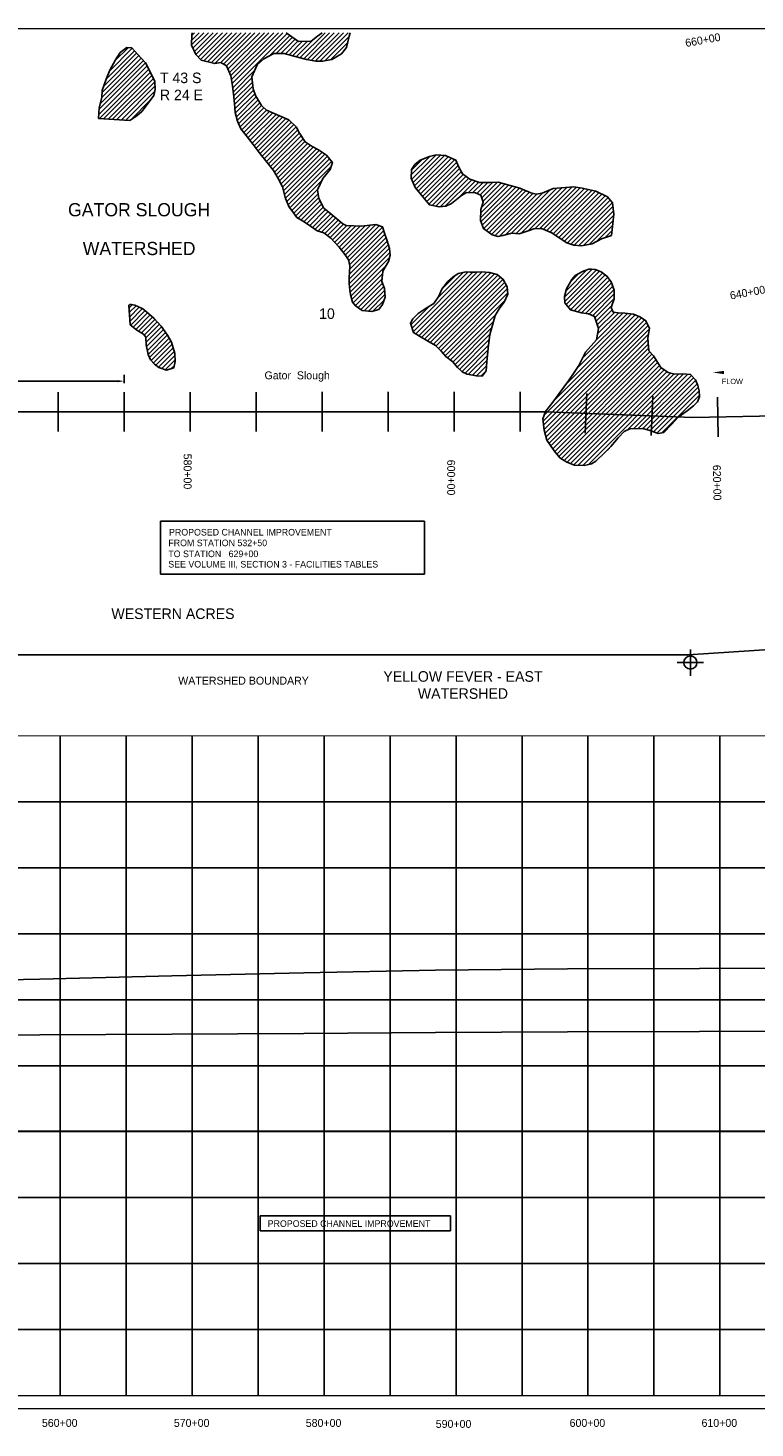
# Model space of a CAD drawing. Extents: x 198847 to 214857, y 869851 to 880567.
# Tile 2 of 3: x 203982 to 209493, y 869956 to 880567. Entities that reach past the tile are written whole.
import ezdxf
from ezdxf.enums import TextEntityAlignment as Align

# ---------------------------------------------------------------- set-up
doc = ezdxf.new("R2010")
doc.units = 0
doc.header["$LTSCALE"] = 800
doc.header["$PDMODE"] = 34
doc.header["$PDSIZE"] = 100
doc.linetypes.add('DASHED', pattern=[0])
doc.linetypes.add('STREAM', pattern=[0])
doc.layers.get('0').update_dxf_attribs({"linetype": 'CONTINUOUS'})
for name, color, linetype in [('BORDER', 1, 'CONTINUOUS'), ('GRID', 2, 'CONTINUOUS'), ('PROPOSED', 7, 'CONTINUOUS'), ('SEC', 2, 'CONTINUOUS'), ('STATIONS', 7, 'CONTINUOUS'), ('TEXT', 7, 'CONTINUOUS'), ('TRUNKS', 5, 'STREAM'), ('WETDBA', 12, 'CONTINUOUS'), ('WETFILL', 8, 'CONTINUOUS'), ('WSHEDS', 3, 'CONTINUOUS')]:
    doc.layers.add(name, color=color, linetype=linetype)
doc.dimstyles.get("Standard").update_dxf_attribs({"dimtxt": 2.5, "dimasz": 2.5, "dimexe": 1.25, "dimexo": 0.625, "dimtad": 1, "dimcen": 2.5, "dimazin": 3, "dimtfac": 1, "dimtmove": 0, "dimatfit": 3})

# ---------------------------------------------------------------- blocks, each defined once
blk = doc.blocks.new('FLARROW')
at = {"color": 0}
blk.add_lwpolyline([(-0.28, 0.019, 0, 0.05, 0), (-0.112, 0.019, 0, 0, -0.087559), (-0.012, 0.001, 0, 0, 0.245722), (0.075, 0.013, 0, 0, -0.309425), (0.212, 0.015, 0, 0, 0), (0.278, 0.013, 0, 0, 0)], format="xyseb", dxfattribs=at)
blk.add_text('FLOW', height=0.08, dxfattribs=at).set_placement((0.015, -0.157), align=Align.CENTER)
blk = doc.blocks.new('*X')
at = {"color": 0}
for p, q in [((200136, 879949), (200718, 880531)), ((200140, 879917), (200754, 880531)), ((200144, 879992), (200683, 880531)), ((200174, 879916), (200789, 880531)), ((200209, 879916), (200824, 880531)), ((200220, 880104), (200647, 880531)), ((200244, 879915), (200860, 880531)), ((200291, 880209), (200612, 880531)), ((200327, 880281), (200577, 880531)), ((200346, 880335), (200541, 880531)), ((200362, 880387), (200506, 880531)), ((200380, 880440), (200471, 880531)), ((200523, 879982), (201072, 880531)), ((200528, 879952), (201107, 880531)), ((200532, 879920), (201142, 880531)), ((200558, 879911), (201178, 880531)), ((200593, 879910), (201213, 880531)), ((200628, 879910), (201249, 880531)), ((200662, 879909), (201284, 880531)), ((200697, 879909), (201319, 880531)), ((200732, 879908), (201355, 880531)), ((200767, 879908), (201390, 880531)), ((200802, 879907), (201425, 880531)), ((200805, 880441), (200895, 880531)), ((200831, 880325), (201036, 880531)), ((200831, 880431), (200930, 880531)), ((200837, 879907), (201461, 880531)), ((200840, 880405), (200966, 880531)), ((200843, 880373), (201001, 880531)), ((205222, 880439), (205314, 880531)), ((205223, 880475), (205279, 880531)), ((205224, 880511), (205244, 880531)), ((205233, 880414), (205350, 880531)), ((205244, 880389), (205385, 880531)), ((205255, 880365), (205420, 880531)), ((205272, 880347), (205456, 880531)), ((205290, 880329), (205491, 880531)), ((205314, 880318), (205527, 880531)), ((205342, 880311), (205562, 880531)), ((205370, 880304), (205597, 880531)), ((205399, 880297), (205633, 880531)), ((205442, 880304), (205668, 880531)), ((205465, 880293), (205703, 880531)), ((205488, 880280), (205739, 880531)), ((205498, 880255), (205774, 880531)), ((205509, 880230), (205809, 880531)), ((205520, 880206), (205845, 880531)), ((205525, 880176), (205880, 880531)), ((205530, 880146), (205915, 880531)), ((205535, 880114), (205946, 880526)), ((206044, 880341), (206234, 880531)), ((206072, 880334), (206269, 880531)), ((206101, 880327), (206304, 880531)), ((206131, 880322), (206340, 880531)), ((206161, 880317), (206375, 880531)), ((206195, 880315), (206410, 880531)), ((200872, 879906), (201431, 880466)), ((200906, 879906), (201420, 880419)), ((204600, 880240), (204773, 880413)), ((204644, 880320), (204743, 880419)), ((205807, 880352), (205967, 880511)), ((205864, 880373), (205987, 880497)), ((205900, 880374), (206008, 880482)), ((205934, 880372), (206029, 880468)), ((205961, 880364), (206063, 880466)), ((205988, 880356), (206100, 880467)), ((206016, 880348), (206155, 880487)), ((206233, 880318), (206415, 880499)), ((206278, 880328), (206404, 880454)), ((200279, 879915), (200699, 880334)), ((200941, 879905), (201411, 880375)), ((200976, 879905), (201401, 880330)), ((204529, 879993), (204857, 880321)), ((204542, 880041), (204840, 880339)), ((204544, 880078), (204823, 880358)), ((204556, 880126), (204806, 880376)), ((204574, 880179), (204789, 880395)), ((206356, 880371), (206362, 880376)), ((200376, 879976), (200700, 880300)), ((200464, 880028), (200714, 880279)), ((200496, 880025), (200736, 880266)), ((200516, 880011), (200773, 880267)), ((201011, 879904), (201392, 880285)), ((201046, 879904), (201385, 880243)), ((201081, 879903), (201380, 880203)), ((204519, 879912), (204886, 880279)), ((204520, 879949), (204873, 880302)), ((204524, 879882), (204898, 880255)), ((204557, 879880), (204910, 880232)), ((204590, 879877), (204921, 880208)), ((205539, 880083), (205700, 880245)), ((201116, 879903), (201378, 880165)), ((201150, 879902), (201376, 880127)), ((201185, 879902), (201376, 880092)), ((204624, 879875), (204933, 880184)), ((204657, 879873), (204943, 880159)), ((204690, 879871), (204945, 880126)), ((205542, 880052), (205680, 880190)), ((205545, 880019), (205683, 880157)), ((205548, 879987), (205686, 880125)), ((205551, 879954), (205692, 880095)), ((201220, 879901), (201382, 880063)), ((201255, 879901), (201388, 880034)), ((201290, 879900), (201399, 880009)), ((201325, 879900), (201416, 879991)), ((204723, 879869), (204944, 880089)), ((204762, 879872), (204914, 880024)), ((205555, 879923), (205702, 880069)), ((205562, 879894), (205713, 880045)), ((205569, 879866), (205726, 880023)), ((205579, 879840), (205740, 880001)), ((200314, 879914), (200366, 879966)), ((200342, 879907), (200349, 879914)), ((200376, 879906), (200383, 879913)), ((200411, 879905), (200418, 879913)), ((200445, 879904), (200453, 879912)), ((200480, 879903), (200488, 879912)), ((200514, 879903), (200523, 879911)), ((201360, 879899), (201434, 879973)), ((201395, 879899), (201451, 879956)), ((201429, 879898), (201469, 879938)), ((201464, 879898), (201491, 879924)), ((201499, 879897), (201513, 879911)), ((201534, 879897), (201535, 879897)), ((205589, 879815), (205753, 879980)), ((205602, 879793), (205771, 879962)), ((205618, 879774), (205790, 879945)), ((205634, 879754), (205814, 879934)), ((205650, 879735), (205838, 879923)), ((205665, 879715), (205863, 879912)), ((205681, 879695), (205887, 879901)), ((205696, 879675), (205911, 879890)), ((205712, 879655), (205937, 879880)), ((205727, 879635), (205961, 879870)), ((205742, 879615), (205980, 879852)), ((205758, 879595), (205998, 879835)), ((205773, 879575), (206016, 879818)), ((205789, 879555), (206028, 879795)), ((205804, 879536), (206041, 879772)), ((205820, 879516), (206054, 879750)), ((205835, 879496), (206068, 879728)), ((205850, 879475), (206081, 879707)), ((205863, 879453), (206102, 879692)), ((205877, 879431), (206123, 879678)), ((205889, 879408), (206145, 879664)), ((205901, 879385), (206168, 879652)), ((205913, 879362), (206190, 879638)), ((205920, 879333), (206212, 879625)), ((205927, 879305), (206233, 879611)), ((205934, 879276), (206252, 879595)), ((205944, 879251), (206268, 879575)), ((206888, 879453), (207029, 879594)), ((206890, 879419), (207076, 879605)), ((206890, 879490), (206974, 879574)), ((206901, 879395), (207110, 879604)), ((206911, 879370), (207143, 879602)), ((206925, 879348), (207168, 879591)), ((206941, 879329), (207192, 879580)), ((206957, 879310), (207216, 879569)), ((205954, 879226), (206284, 879556)), ((205966, 879203), (206280, 879516)), ((206973, 879290), (207232, 879550)), ((206989, 879271), (207243, 879525)), ((207005, 879252), (207254, 879501)), ((207021, 879232), (207267, 879478)), ((207047, 879222), (207281, 879457)), ((205982, 879183), (206210, 879411)), ((207075, 879216), (207302, 879442)), ((207107, 879212), (207323, 879428)), ((207148, 879218), (207347, 879416)), ((207245, 879279), (207373, 879407)), ((207321, 879320), (207399, 879398)), ((207355, 879319), (207432, 879396)), ((207385, 879313), (207468, 879396)), ((207409, 879302), (207504, 879397)), ((207413, 879129), (207653, 879369)), ((207414, 879165), (207625, 879376)), ((207416, 879097), (207680, 879361)), ((207420, 879207), (207597, 879384)), ((207422, 879279), (207541, 879398)), ((207426, 879072), (207708, 879353)), ((207430, 879253), (207570, 879392)), ((207648, 879011), (207990, 879352)), ((207681, 879008), (208029, 879356)), ((207718, 879010), (208067, 879358)), ((207772, 879028), (208104, 879361)), ((207825, 879046), (208138, 879359)), ((207862, 879048), (208169, 879355)), ((207891, 879041), (208199, 879349)), ((205997, 879163), (206177, 879342)), ((206012, 879143), (206181, 879311)), ((206030, 879125), (206186, 879281)), ((206052, 879112), (206197, 879256)), ((207436, 879046), (207733, 879343)), ((207457, 879031), (207757, 879332)), ((207477, 879016), (207782, 879321)), ((207497, 879001), (207809, 879313)), ((207524, 878993), (207839, 879308)), ((207556, 878989), (207883, 879316)), ((207601, 878999), (207944, 879342)), ((207916, 879031), (208228, 879343)), ((207941, 879021), (208256, 879336)), ((207964, 879008), (208285, 879329)), ((207984, 878993), (208309, 879318)), ((208005, 878979), (208333, 879307)), ((208027, 878965), (208357, 879295)), ((208048, 878951), (208379, 879282)), ((208070, 878937), (208395, 879263)), ((208096, 878928), (208412, 879244)), ((206074, 879098), (206209, 879233)), ((206096, 879085), (206221, 879210)), ((206118, 879071), (206238, 879192)), ((206138, 879056), (206257, 879175)), ((206158, 879041), (206277, 879159)), ((206180, 879027), (206296, 879143)), ((208123, 878920), (208416, 879213)), ((208156, 878917), (208420, 879181)), ((208192, 878918), (208422, 879148)), ((206208, 879020), (206315, 879127)), ((206232, 879009), (206335, 879112)), ((206253, 878994), (206354, 879096)), ((206273, 878979), (206374, 879080)), ((206291, 878961), (206400, 879070)), ((206307, 878943), (206434, 879069)), ((206325, 878925), (206468, 879067)), ((206342, 878906), (206501, 879066)), ((206357, 878886), (206540, 879069)), ((206372, 878866), (206580, 879074)), ((206387, 878846), (206619, 879078)), ((206401, 878825), (206645, 879068)), ((206413, 878801), (206671, 879059)), ((206420, 878773), (206679, 879032)), ((208237, 878927), (208418, 879109)), ((208295, 878951), (208414, 879070)), ((206417, 878664), (206706, 878952)), ((206417, 878628), (206714, 878925)), ((206419, 878700), (206697, 878979)), ((206421, 878738), (206688, 879005)), ((208358, 878978), (208409, 879030)), ((206420, 878596), (206722, 878897)), ((206424, 878564), (206725, 878865)), ((206430, 878535), (206723, 878828)), ((206438, 878508), (206700, 878770)), ((206894, 878292), (207320, 878718)), ((206902, 878265), (207355, 878717)), ((206921, 878248), (207390, 878718)), ((206944, 878235), (207426, 878718)), ((206966, 878222), (207459, 878715)), ((207086, 878519), (207280, 878713)), ((208049, 878528), (208260, 878739)), ((208051, 878494), (208289, 878732)), ((208061, 878575), (208219, 878733)), ((208062, 878470), (208315, 878723)), ((206448, 878483), (206671, 878705)), ((206464, 878463), (206667, 878666)), ((206484, 878448), (206669, 878633)), ((206505, 878433), (206679, 878607)), ((206988, 878209), (207490, 878711)), ((207010, 878196), (207518, 878703)), ((207032, 878183), (207543, 878694)), ((207054, 878169), (207563, 878678)), ((207075, 878155), (207583, 878663)), ((207093, 878137), (207596, 878640)), ((207110, 878119), (207608, 878617)), ((207120, 878588), (207223, 878692)), ((208078, 878451), (208338, 878710)), ((208094, 878431), (208358, 878696)), ((208097, 878646), (208153, 878702)), ((208122, 878424), (208377, 878679)), ((208150, 878416), (208392, 878658)), ((208177, 878409), (208405, 878636)), ((208208, 878403), (208415, 878611)), ((206531, 878424), (206686, 878579)), ((206563, 878421), (206688, 878546)), ((206599, 878422), (206681, 878504)), ((207127, 878101), (207615, 878589)), ((207144, 878082), (207618, 878557)), ((208237, 878397), (208425, 878585)), ((208261, 878386), (208426, 878551)), ((208280, 878370), (208424, 878514)), ((204749, 878445), (204773, 878469)), ((204751, 878412), (204802, 878462)), ((204754, 878379), (204826, 878451)), ((204756, 878346), (204849, 878439)), ((204761, 878315), (204869, 878424)), ((204780, 878299), (204889, 878408)), ((206885, 878318), (207026, 878459)), ((207163, 878066), (207595, 878498)), ((207184, 878051), (207528, 878396)), ((208141, 877983), (208557, 878400)), ((208183, 878061), (208526, 878404)), ((208289, 878344), (208406, 878460)), ((208291, 878204), (208494, 878407)), ((208298, 878317), (208411, 878430)), ((208300, 878248), (208461, 878409)), ((208307, 878291), (208428, 878411)), ((204799, 878283), (204908, 878392)), ((204820, 878269), (204926, 878375)), ((204842, 878256), (204944, 878358)), ((204862, 878240), (204961, 878339)), ((204875, 878218), (204978, 878321)), ((204878, 878185), (204995, 878302)), ((207204, 878036), (207511, 878343)), ((207220, 878017), (207497, 878294)), ((207887, 877587), (208655, 878356)), ((207891, 877556), (208671, 878336)), ((207893, 877629), (208633, 878369)), ((207895, 877525), (208683, 878313)), ((207902, 877497), (208694, 878288)), ((207964, 877736), (208610, 878381)), ((208059, 877866), (208585, 878392)), ((204881, 878153), (205009, 878281)), ((204887, 878123), (205024, 878260)), ((204892, 878093), (205038, 878240)), ((204903, 878069), (205052, 878217)), ((204916, 878046), (205065, 878195)), ((207235, 877997), (207484, 878246)), ((207253, 877979), (207479, 878205)), ((207909, 877469), (208687, 878246)), ((207917, 877441), (208683, 878207)), ((204933, 878028), (205075, 878170)), ((204952, 878012), (205083, 878142)), ((204972, 877996), (205090, 878115)), ((204997, 877986), (205096, 878085)), ((207271, 877962), (207473, 878164)), ((207295, 877951), (207469, 878124)), ((207322, 877942), (207465, 878085)), ((207932, 877420), (208685, 878173)), ((207946, 877399), (208687, 878140)), ((207960, 877378), (208695, 878113)), ((207975, 877357), (208712, 878094)), ((205023, 877976), (205098, 878051)), ((205067, 877985), (205092, 878010)), ((207351, 877936), (207461, 878046)), ((207381, 877930), (207458, 878007)), ((207990, 877338), (208727, 878075)), ((208006, 877318), (208741, 878053)), ((208025, 877302), (208755, 878031)), ((208047, 877289), (208769, 878010)), ((208070, 877276), (208784, 877990)), ((208095, 877266), (208805, 877976)), ((207415, 877929), (207453, 877967)), ((208121, 877256), (208826, 877962)), ((208153, 877253), (208852, 877952)), ((208187, 877252), (208881, 877945)), ((208228, 877257), (208916, 877945)), ((208527, 877521), (208952, 877946)), ((208571, 877530), (208984, 877943)), ((208608, 877531), (209011, 877934)), ((208644, 877531), (209028, 877915)), ((208671, 877524), (209043, 877896)), ((208698, 877515), (209054, 877871)), ((208724, 877506), (209063, 877844)), ((208750, 877496), (209071, 877817)), ((208788, 877499), (209072, 877783)), ((208374, 877368), (208405, 877399))]:
    blk.add_line(p, q, dxfattribs=at)
blk = doc.blocks.new('*D')
at = {"color": 0}
for p, q in [((200462, 877852), (200462, 877852)), ((200512, 877853), (202284, 877853)), ((204725, 877853), (202953, 877853)), ((204775, 877852), (204775, 877852))]:
    blk.add_line(p, q, dxfattribs=at)
for points in [[(200512, 877844), (200512, 877861), (200462, 877853)], [(204725, 877844), (204725, 877861), (204775, 877853)]]:
    blk.add_solid(points, dxfattribs=at)
blk.add_text('TARA WOODS', height=60, dxfattribs=at).set_placement((202334, 877823))

msp = doc.modelspace()

# ---------------------------------------------------------------- linework, layer by layer
at = {"layer": 'BORDER', "color": 0, "const_width": 10}
msp.add_lwpolyline([(198852.12, 870101.959), (214852.12, 870101.959), (214852.12, 880561.959), (198852.12, 880561.959)], close=True, dxfattribs=at)
for points in [[(198852.12, 875201.959), (214852.12, 875201.959)], [(198852.12, 870201.959), (214852.12, 870201.959)]]:
    msp.add_lwpolyline(points, dxfattribs=at)
at = {"layer": 'GRID', "color": 0}
for points in [[(204227.12, 870201.959), (204227.12, 875201.959)], [(204727.12, 870201.959), (204727.12, 875201.959)], [(205227.12, 870201.959), (205227.12, 875201.959)], [(205727.12, 870201.959), (205727.12, 875201.959)], [(206227.12, 870201.959), (206227.12, 875201.959)], [(206727.12, 870201.959), (206727.12, 875201.959)], [(207227.12, 870201.959), (207227.12, 875201.959)], [(207727.12, 870201.959), (207727.12, 875201.959)], [(208227.12, 870201.959), (208227.12, 875201.959)], [(208727.12, 870201.959), (208727.12, 875201.959)], [(209227.12, 870201.959), (209227.12, 875201.959)], [(198852.12, 874701.959), (214852.12, 874701.959)], [(198852.12, 874201.959), (214852.12, 874201.959)], [(198852.12, 873701.959), (214852.12, 873701.959)], [(198852.12, 873201.959), (214852.12, 873201.959)], [(198852.12, 872701.959), (214852.12, 872701.959)], [(198852.12, 872201.959), (214852.12, 872201.959)], [(198852.12, 871701.959), (214852.12, 871701.959)], [(198852.12, 871201.959), (214852.12, 871201.959)], [(198852.12, 870701.959), (214852.12, 870701.959)]]:
    msp.add_lwpolyline(points, dxfattribs=at)
at = {"layer": 'PROPOSED', "color": 0}
for p, q in [((205740.983, 871562.824), (207185.452, 871562.824)), ((205740.983, 871562.824), (205740.983, 871449.601)), ((207185.452, 871449.601), (207185.452, 871562.824)), ((205740.983, 871449.601), (207185.452, 871449.601))]:
    msp.add_line(p, q, dxfattribs=at)
msp.add_lwpolyline([(204986.9, 876428.166), (204986.9, 876828.166), (206986.9, 876828.166), (206986.9, 876428.166)], close=True, dxfattribs=at)
for points in [[(199227.12, 873228.88), (200322.317, 873236.703), (200662.317, 873240.703), (200762.317, 873238.703), (200862.317, 873275.703), (201472.317, 873293.703), (202172.317, 873307.703), (202222.317, 873306.703), (202224.317, 873306.703), (202274.317, 873316.703), (203072.317, 873336.703), (204072.317, 873358.703), (205072.317, 873383.703), (206072.317, 873406.703), (207072.317, 873425.703), (208072.317, 873436.703), (209072.317, 873438.703), (210072.317, 873441.703)], [(210072.317, 872964.703), (209072.317, 872960.703), (208072.317, 872957.703), (207072.317, 872952.703), (206072.317, 872946.703), (205072.317, 872939.703), (204072.317, 872934.703), (203072.317, 872928.703), (202274.317, 872922.703), (202224.317, 872897.703), (202222.317, 872894.703), (202172.317, 872667.703), (201472.317, 872646.703), (200862.317, 872588.703), (200762.317, 872570.703), (200662.317, 872385.703), (200322.317, 872352.703), (199227.12, 872340.968)]]:
    msp.add_lwpolyline(points, dxfattribs=at)
at = {"layer": 'PROPOSED', "color": 0, "linetype": 'DASHED'}
msp.add_lwpolyline([(202274.317, 872206.703), (203072.317, 872206.703), (204072.317, 872206.703), (205072.317, 872206.703), (206072.317, 872206.703), (207072.317, 872206.703), (208072.317, 872206.703), (209072.317, 872206.703), (210072.317, 872206.703), (211122.317, 872206.703)], dxfattribs=at)
at = {"layer": 'SEC', "color": 0}
msp.add_point((209003.4, 875757.271), dxfattribs=at)
at = {"layer": 'STATIONS', "color": 0}
for p, q in [((204212.165, 877807.563), (204212.248, 877507.563)), ((204712.165, 877807.7), (204712.248, 877507.7)), ((205212.165, 877807.838), (205212.248, 877507.838)), ((205712.165, 877807.975), (205712.248, 877507.975)), ((206212.165, 877808.113), (206212.247, 877508.113)), ((206712.165, 877808.25), (206712.247, 877508.25)), ((207212.165, 877808.387), (207212.247, 877508.387)), ((207712.165, 877808.525), (207712.247, 877508.525)), ((208217.864, 877796.507), (208206.078, 877496.739)), ((208717.478, 877776.864), (208705.692, 877477.095)), ((209208.465, 877768.328), (209214.158, 877468.382))]:
    msp.add_line(p, q, dxfattribs=at)
at = {"layer": 'TEXT', "color": 0}
msp.add_line((204711.23, 877874.321), (204711.23, 877937.522), dxfattribs=at)
at = {"layer": 'TRUNKS', "color": 0}
msp.add_lwpolyline([(198993.39, 876183.017), (200521.691, 876963.907), (200699.119, 877059.976), (200463.535, 877597.475), (200466.783, 877638.947), (200507.243, 877681.655), (201309.283, 877656.765), (207907.897, 877658.579), (209022.213, 877614.766), (210160.955, 877636.378), (209628.304, 880561.959)], dxfattribs=at)
at = {"layer": 'WETDBA', "color": 0}
for points in [[(205225.777, 880530.637), (205224.172, 880516.464), (205222.34, 880437.71), (205253.604, 880366.866), (205296.26, 880321.98), (205397.393, 880297.172), (205444.199, 880304.655), (205487.317, 880280.161), (205520.31, 880204.033), (205530.199, 880147.017), (205541.019, 880066.788), (205547.658, 879993.967), (205553.973, 879926.07), (205569.796, 879860.934), (205594.449, 879803.135), (205635.668, 879752.631), (205689.099, 879684.48), (205743.221, 879614.215), (205794.204, 879548.539), (205842.742, 879486.04), (205878.993, 879427.123), (205912.754, 879362.946), (205934.08, 879274.926), (205960.803, 879209.731), (205981.41, 879183.952), (206021.209, 879130.994), (206063.262, 879104.747), (206114.43, 879073.528), (206174.669, 879028.899), (206224.875, 879014.915), (206279.155, 878973.834), (206306.417, 878943.448), (206341.383, 878907.042), (206386.77, 878847.021), (206411.18, 878809.266), (206422.195, 878765.254), (206419.093, 878711.824), (206417.518, 878680.538), (206416.89, 878629.205), (206421.201, 878581.01), (206426.99, 878546.168), (206443.211, 878489.469), (206465.91, 878460.514), (206515.999, 878424.73), (206589.104, 878418.709), (206640.519, 878433.2), (206669.913, 878472.072), (206689.899, 878526.817), (206684.626, 878592.247), (206664.519, 878645.45), (206673.027, 878723.464), (206715.969, 878796.722), (206726.781, 878845.539), (206722.475, 878894.789), (206702.446, 878962.409), (206685.838, 879012.429), (206670.617, 879058.925), (206619.033, 879078.191), (206508.205, 879065.778), (206393.251, 879070.618), (206370.109, 879082.698), (206278.039, 879158.09), (206225.183, 879202.328), (206187.244, 879274.263), (206176.001, 879341.132), (206217.601, 879426.352), (206272.465, 879493.567), (206290.339, 879547.972), (206244.929, 879603.773), (206183.604, 879642.431), (206136.982, 879669.054), (206082.322, 879704.863), (206036.306, 879778.6), (206017.871, 879815.971), (205959.1, 879871.845), (205905.765, 879892.526), (205789.663, 879945.193), (205752.579, 879980.203), (205707.268, 880054.288), (205688.208, 880106.079), (205679.562, 880197.899), (205719.072, 880286.998), (205770.301, 880332.081), (205846.469, 880372.458), (205924.19, 880374.852), (206006.34, 880350.85), (206093.42, 880328.228), (206163.328, 880316.248), (206215.711, 880314.559), (206286.466, 880329.297), (206358.426, 880371.806), (206396.307, 880419.423), (206416.114, 880506.166), (206424.331, 880530.637)], [(206212.977, 880530.637), (206178.06, 880504.989), (206130.041, 880468.328), (206032.274, 880465.339), (205938.415, 880530.637)]]:
    msp.add_lwpolyline(points, dxfattribs=at)
for points in [[(204517.506, 879882.082), (204520.746, 879961.179), (204541.568, 880040.534), (204545.019, 880093.61), (204574.315, 880179.599), (204602.455, 880246.607), (204646.476, 880324.43), (204680.186, 880381.211), (204731.029, 880419.966), (204768.988, 880416.949), (204813.383, 880368.537), (204873.153, 880302.461), (204913.523, 880224.887), (204942.723, 880162.492), (204946.261, 880101.291), (204936.872, 880055.631), (204886.925, 879987.334), (204844.441, 879933.765), (204806.648, 879902.323), (204754.418, 879867.091)], [(207793.329, 879316.585), (207709.485, 879352.551), (207546.58, 879398.437), (207486.44, 879395.949), (207405.919, 879396.032), (207331.512, 879421.398), (207276.869, 879460.371), (207248.31, 879511.159), (207226.443, 879564.02), (207146.475, 879601.372), (207076.876, 879605.615), (207026.176, 879593.23), (206953.948, 879566.193), (206914.378, 879531.244), (206890.622, 879494.804), (206886.396, 879428.37), (206916.261, 879358.94), (206975.652, 879287.592), (207025.608, 879227.195), (207098.304, 879210.628), (207148.625, 879217.741), (207192.335, 879237.899), (207268.961, 879297.965), (207306.702, 879319.913), (207375.259, 879318.137), (207415.244, 879299.637), (207432.536, 879246.097), (207415.006, 879190.284), (207411.745, 879107.319), (207436.382, 879046.355), (207501.875, 878998.181), (207547.528, 878987.386), (207582.725, 878993.877), (207649.274, 879011.099), (207705.506, 879005.873), (207773.845, 879029.063), (207817.888, 879045.704), (207874.864, 879048.209), (207954.154, 879015.432), (207994.43, 878985.679), (208067.311, 878938.169), (208119.255, 878920.307), (208177.947, 878915.068), (208259.616, 878932.208), (208329.081, 878968.402), (208405.171, 878994.364), (208416.209, 879085.023), (208422.567, 879155.664), (208412.489, 879242.921), (208374.75, 879286.725), (208285.667, 879329.049), (208182.07, 879353.518), (208118.824, 879361.947), (208024.554, 879355.423), (207962.992, 879350.129), (207880.171, 879315.062), (207834.77, 879307.219), (207813.344, 879311.554)], [(207303.459, 878718.657), (207244.314, 878705.263), (207202.68, 878678.764), (207161.698, 878642.768), (207119.56, 878588.143), (207097.124, 878535.521), (207058.142, 878479.12), (207000.282, 878443.215), (206939.237, 878403.459), (206898.228, 878362.541), (206881.52, 878328.875), (206904.697, 878258.074), (206962.884, 878224.356), (207005.295, 878199.162), (207070.13, 878159.431), (207113.147, 878116.301), (207149.151, 878076.725), (207203.786, 878036.345), (207237.317, 877994.673), (207273.345, 877959.668), (207311.236, 877943.993), (207381.836, 877929.898), (207424.375, 877928.614), (207454.48, 877968.888), (207460.478, 878037.774), (207470.17, 878139.692), (207484.098, 878244.752), (207502.407, 878314.626), (207524.256, 878388.7), (207553.008, 878438.827), (207591.259, 878489.957), (207619.005, 878549.232), (207613.684, 878605.871), (207584.8, 878661.584), (207537.53, 878698.407), (207480.295, 878713.132), (207422.657, 878718.366), (207370.963, 878717.238), (207333.339, 878717.09)], [(208233.956, 878738.252), (208185.689, 878720.579), (208131.022, 878689.931), (208104.135, 878659.485), (208065.431, 878589.721), (208048.595, 878532.146), (208051.497, 878483.607), (208093.41, 878431.341), (208178.027, 878408.38), (208230.372, 878399.659), (208277.028, 878379.365), (208307.838, 878289.535), (208290.842, 878202.425), (208207.366, 878111.102), (208158.645, 878009.394), (208128.162, 877964.199), (208078.901, 877892.734), (208008.415, 877797.473), (207961.294, 877731.623), (207904.297, 877660.199), (207884.306, 877604.399), (207895.798, 877518.542), (207916.485, 877442.48), (207971.953, 877360.956), (208013.166, 877309.397), (208066.087, 877277.114), (208125.038, 877254.643), (208199.563, 877251.077), (208253.773, 877262.388), (208287.646, 877284.006), (208353.037, 877347.297), (208401.464, 877394.504), (208456.676, 877461.015), (208502.645, 877508.939), (208543.188, 877528.763), (208640.256, 877532.459), (208687.653, 877519.193), (208758.187, 877492.792), (208801.135, 877502.055), (208860.174, 877561.16), (208911.809, 877616.438), (208977.823, 877664.606), (209025.852, 877703.377), (209057.314, 877734.501), (209072.281, 877771.341), (209070.766, 877816.356), (209058.683, 877857.913), (209041.334, 877900.904), (209004.278, 877940.838), (208945.235, 877946.43), (208886.151, 877944.288), (208835.227, 877955.463), (208778.474, 877994.447), (208723.034, 878081.245), (208688.086, 878120.815), (208681.921, 878216.49), (208693.924, 878290.617), (208663.657, 878350.556), (208619.494, 878376.815), (208571.083, 878397.821), (208506.784, 878406.607), (208456.517, 878409.34), (208418.556, 878412.006), (208401.874, 878448.313), (208424.737, 878514.998), (208426.844, 878579.685), (208402.225, 878643.813), (208370.46, 878686.882), (208325.976, 878718.768), (208281.059, 878735.536), (208254.006, 878739.55)], [(204757.665, 878317.828), (204806.669, 878276.423), (204857.143, 878246.967), (204874.602, 878224.369), (204879.208, 878165.623), (204892.53, 878093.117), (204910.587, 878050.825), (204941.711, 878019.363), (204974.98, 877994.218), (205031.124, 877972.818), (205088.191, 877992.201), (205098.642, 878039.262), (205094.745, 878099.059), (205070.253, 878186.745), (205038.888, 878238.954), (204991.084, 878307.075), (204937.948, 878364.676), (204898.405, 878400.051), (204852.192, 878437.221), (204815.729, 878456.757), (204791.87, 878466.379), (204767.278, 878470.38), (204753.569, 878471.157), (204749.319, 878465.554), (204748.263, 878465.208), (204747.919, 878466.616)]]:
    msp.add_lwpolyline(points, close=True, dxfattribs=at)
at = {"layer": 'WSHEDS', "color": 0}
msp.add_lwpolyline([(210319.427, 877602.936), (210631.973, 875958.14, -0.450373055), (210604.477, 875922.605), (208987.575, 875815.86, -0.016482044), (208985.599, 875815.795), (202562.47, 875815.795, 0.231442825), (202538.789, 875804.214), (202183.013, 875346.788, 0.024243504), (202181.342, 875344.409), (202091.22, 875201.959, 0.254466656)], format="xyb", dxfattribs=at)

# ---------------------------------------------------------------- block references
at = {"layer": 'TRUNKS', "color": 0, "xscale": 500, "yscale": 500, "zscale": 500}
msp.add_blockref('FLARROW', (209314.26, 877946.547), dxfattribs=at)
at = {"layer": 'WETFILL', "color": 0}
msp.add_blockref('*X', (0, 0), dxfattribs=at)
msp.add_blockref('*X', (0, 0), dxfattribs=at)
msp.add_blockref('*X', (0, 0), dxfattribs=at)
msp.add_blockref('*X', (0, 0), dxfattribs=at)

# ---------------------------------------------------------------- texts
at = {"layer": 'PROPOSED', "color": 0}
for s, p in [('PROPOSED CHANNEL IMPROVEMENT', (205051.576, 876720.344)), ('TO STATION   629+00', (205046.125, 876556.425)), ('FROM STATION 532+50', (205046.125, 876639.392)), ('SEE VOLUME III, SECTION 3 - FACILITIES TABLES', (205046.125, 876477.824)), ('PROPOSED CHANNEL IMPROVEMENT', (205799.327, 871480.12))]:
    msp.add_text(s, height=50, dxfattribs=at).set_placement(p)
at = {"layer": 'STATIONS', "color": 0}
for s, rotation, p in [('660+00', 10.3186308, (209103.211, 880446.656)), ('640+00', 10.3186308, (209442.01, 878532.783)), ('580+00', 270.0157444, (205162.311, 877205.556)), ('600+00', 270.0157444, (207160.09, 877159.659)), ('620+00', 271.0872828, (209176.084, 877120.297))]:
    msp.add_text(s, height=60, rotation=rotation, dxfattribs=at).set_placement(p, align=Align.CENTER)
at = {"layer": 'TEXT', "color": 0}
for s, height, p in [('T 43 S', 80, (204982.099, 880149.101)), ('R 24 E', 80, (204982.099, 880019.578)), ('10', 80, (206188.89, 878362.128)), ('WESTERN ACRES', 80, (204614.562, 876087.488)), ('WATERSHED BOUNDARY', 60, (205121.455, 875590.248))]:
    msp.add_text(s, height=height, dxfattribs=at).set_placement(p)
for s, height, p in [('GATOR SLOUGH', 100, (204824.772, 879139.593)), ('WATERSHED', 100, (204824.772, 878845.678)), ('YELLOW FEVER - EAST', 80, (207279.185, 875611.985)), ('WATERSHED', 80, (207279.185, 875482.462)), ('560+00', 60, (204222.887, 869964.225)), ('570+00', 60, (205222.887, 869964.225)), ('580+00', 60, (206222.887, 869964.225)), ('590+00', 60, (207208.136, 869956.85)), ('600+00', 60, (208222.887, 869964.225)), ('610+00', 60, (209222.887, 869964.225))]:
    msp.add_text(s, height=height, dxfattribs=at).set_placement(p, align=Align.CENTER)
at = {"layer": 'TRUNKS', "color": 0}
msp.add_text('Gator  Slough', height=60, dxfattribs=at).set_placement((205775.244, 877904.387))

# ---------------------------------------------------------------- dimensions: what is measured, and where the dimension line sits
at = {"layer": 'TEXT', "color": 0}
dim = msp.add_linear_dim(base=(204710.862, 877889.925), p1=(200398.541, 877889.925), p2=(204710.862, 877889.925), text='TARA WOODS', dimstyle='Standard', dxfattribs=at)
dim.commit()
dim.dimension.update_dxf_attribs({"geometry": '*D', "text_midpoint": (202554.702, 877889.925), "insert": (-63.705, 37.402)})

doc.saveas('drawing.dxf')
